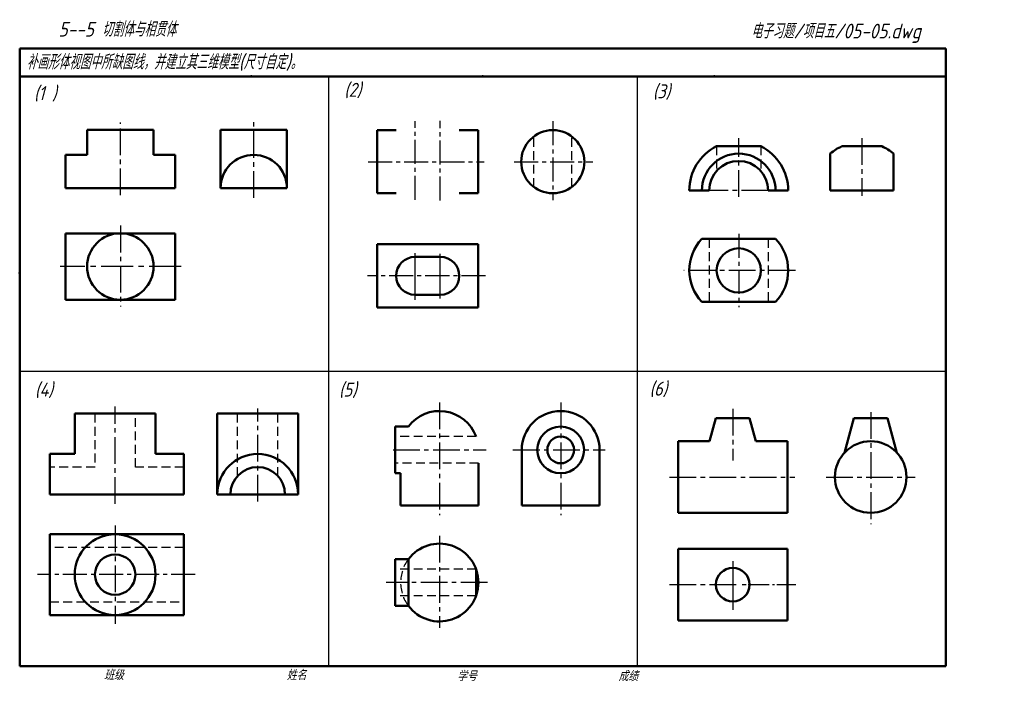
# Model space of a CAD drawing. Header units: millimetres. Extents: x 79 to 430, y 66 to 302.
import ezdxf

# ---------------------------------------------------------------- set-up
doc = ezdxf.new("R2010")
doc.units = ezdxf.units.MM
doc.linetypes.add('CENTER2', pattern=[28.575, 19.05, -3.175, 3.175, -3.175])
doc.linetypes.add('DASHED2', pattern=[9.525, 6.35, -3.175])
for name, color, linetype, lineweight in [('文字层', 227, 'Continuous', 20), ('点画线层', 3, 'CENTER2', 25), ('粗实线层', 7, 'Continuous', 50), ('虚线层', 2, 'DASHED2', 25)]:
    doc.layers.add(name, color=color, linetype=linetype, lineweight=lineweight)
doc.layers.add('细实线层', color=7, linetype='Continuous')
doc.styles.add('工程字体（斜）', font='gbeitc.shx', dxfattribs={"bigfont": 'gbcbig.shx'})
doc.styles.add('工程斜体', font='gbeitc.shx', dxfattribs={"bigfont": 'gbcbig.shx'})

msp = doc.modelspace()

# ---------------------------------------------------------------- linework, layer by layer
at = {"layer": '点画线层', "color": 7, "ltscale": 0.5}
for p, q in [((114.78, 239.7), (114.78, 265.56)), ((162.31, 238.75), (162.31, 266.23)), ((335.14, 239.14), (335.14, 260.06)), ((379.03, 260.06), (379.03, 239.54)), ((345.64, 241.4), (324.64, 241.4)), ((114.78, 228.89), (114.78, 200.09)), ((355.42, 212.94), (315.53, 212.94)), ((228.51, 165.91), (228.51, 125.75)), ((271.69, 165.91), (271.69, 125.75)), ((112.92, 129.76), (112.92, 164.47)), ((163.73, 130.59), (163.73, 163.73)), ((333.01, 163.68), (333.01, 145.18)), ((382.17, 162.5), (382.17, 122.54)), ((211.94, 149), (245.09, 149)), ((254.69, 149), (287.55, 149)), ((310.46, 139.35), (355.18, 139.35)), ((366.26, 139.35), (398.04, 139.35)), ((112.92, 122.1), (112.92, 87.03)), ((228.51, 118.39), (228.51, 85.64)), ((245.62, 101.78), (209.47, 101.78)), ((310.46, 101.02), (334.67, 101.02))]:
    msp.add_line(p, q, dxfattribs=at)
at = {"layer": '点画线层', "color": 7, "ltscale": 0.45}
for p, q in [((219.8, 238.03), (219.8, 266.09)), ((228.8, 237.83), (228.8, 266.19)), ((268.88, 266.06), (268.88, 237.94)), ((203.07, 251.65), (244.38, 251.65)), ((255.06, 251.65), (283.13, 251.65)), ((335.14, 226.02), (335.14, 199.87)), ((244.89, 211), (202.9, 211)), ((141.47, 104.59), (85.29, 104.59)), ((336.38, 101.02), (337.8, 101.02)), ((338.52, 101.02), (345.95, 101.02)), ((347.23, 101.02), (347.85, 101.02)), ((348.74, 101.02), (355.44, 101.02))]:
    msp.add_line(p, q, dxfattribs=at)
at = {"layer": '点画线层', "color": 7, "ltscale": 0.6}
msp.add_line((136.47, 214.32), (93.29, 214.32), dxfattribs=at)
at = {"layer": '粗实线层', "color": 7, "ltscale": 0.5}
for p, q in [((408.91, 292.03), (78.91, 292.03)), ((78.91, 292.03), (78.91, 282.03)), ((408.91, 282.03), (408.91, 292.03)), ((78.91, 282.03), (78.91, 72.03)), ((238.88, 282.03), (78.91, 282.03)), ((408.91, 282.03), (238.88, 282.03)), ((408.91, 72.03), (408.91, 282.03)), ((126.61, 262.95), (102.95, 262.95)), ((102.95, 262.95), (102.95, 254.08)), ((126.61, 262.95), (126.61, 254.08)), ((174.13, 262.95), (150.48, 262.95)), ((150.48, 262.95), (150.48, 242.25)), ((174.13, 242.25), (174.13, 262.95)), ((206.3, 262.9), (206.3, 240.4)), ((213.05, 262.9), (206.3, 262.9)), ((242.3, 262.9), (235.55, 262.9)), ((242.3, 240.4), (242.3, 262.9)), ((343.05, 257.15), (327.22, 257.15)), ((95.19, 242.25), (95.19, 254.08)), ((102.95, 254.08), (95.19, 254.08)), ((134.37, 254.08), (126.61, 254.08)), ((134.37, 242.25), (134.37, 254.08)), ((95.19, 242.25), (134.37, 242.25)), ((150.48, 242.25), (174.13, 242.25)), ((213.05, 240.4), (206.3, 240.4)), ((242.3, 240.4), (235.55, 240.4)), ((317.51, 241.4), (324.64, 241.4)), ((345.64, 241.4), (352.76, 241.4)), ((95.19, 226.14), (134.37, 226.14)), ((95.19, 202.49), (95.19, 226.14)), ((134.37, 226.14), (134.37, 202.49)), ((242.3, 222.25), (206.3, 222.25)), ((206.3, 199.75), (206.3, 222.25)), ((242.3, 222.25), (242.3, 199.75)), ((348.26, 224.19), (322.01, 224.19)), ((228.8, 217.75), (219.8, 217.75)), ((228.8, 204.25), (219.8, 204.25)), ((134.37, 202.49), (95.19, 202.49)), ((322.01, 201.69), (348.26, 201.69)), ((242.3, 199.75), (206.3, 199.75)), ((178.13, 162), (149.33, 162)), ((149.33, 162), (149.33, 133.18)), ((178.13, 133.18), (178.13, 162)), ((327.01, 160.35), (324.76, 152.1)), ((333.01, 160.35), (327.01, 160.35)), ((333.01, 160.35), (339.01, 160.35)), ((339.01, 160.35), (341.26, 152.1)), ((376.17, 160.35), (372.8, 148)), ((382.17, 160.35), (376.17, 160.35)), ((382.17, 160.35), (388.17, 160.35)), ((388.17, 160.35), (391.54, 148)), ((212.67, 157.32), (217.43, 157.32)), ((212.67, 140.69), (212.67, 157.32)), ((313.51, 152.1), (313.51, 126.6)), ((324.76, 152.1), (313.51, 152.1)), ((352.51, 152.1), (341.26, 152.1)), ((352.51, 126.6), (352.51, 152.1)), ((257.83, 149), (257.83, 129.2)), ((285.55, 149), (285.55, 129.2)), ((242.37, 144.25), (242.37, 129.2)), ((212.67, 140.69), (214.65, 140.69)), ((214.65, 140.69), (214.65, 129.2)), ((149.33, 133.18), (178.13, 133.18)), ((214.65, 129.2), (242.37, 129.2)), ((257.83, 129.2), (285.55, 129.2)), ((313.51, 126.6), (352.51, 126.6)), ((137.42, 118.99), (89.68, 118.99)), ((89.68, 118.99), (89.68, 90.19)), ((137.42, 90.19), (137.42, 118.99)), ((313.51, 113.77), (352.51, 113.77)), ((313.51, 113.77), (313.51, 88.27)), ((352.51, 88.27), (352.51, 113.77)), ((212.67, 110.09), (217.43, 110.09)), ((212.67, 93.46), (212.67, 110.09)), ((212.67, 110.09), (217.43, 110.09)), ((217.43, 110.09), (217.43, 93.46)), ((241.53, 97.03), (241.53, 106.53)), ((212.67, 93.46), (217.43, 93.46)), ((89.68, 90.19), (137.42, 90.19)), ((313.51, 88.27), (352.51, 88.27)), ((78.91, 72.03), (408.91, 72.03))]:
    msp.add_line(p, q, dxfattribs=at)
at = {"layer": '粗实线层', "color": 7}
for p, q in [((371.9, 257.15), (386.15, 257.15)), ((367.78, 241.4), (367.78, 254.53)), ((390.28, 241.4), (390.28, 254.53)), ((367.78, 241.4), (390.28, 241.4)), ((98.52, 147.58), (98.52, 162)), ((98.52, 162), (127.32, 162)), ((127.32, 162), (127.32, 147.58)), ((89.68, 133.18), (89.68, 147.58)), ((98.52, 147.58), (89.68, 147.58)), ((127.32, 147.58), (137.42, 147.58)), ((137.42, 147.58), (137.42, 133.18)), ((137.42, 133.18), (89.68, 133.18))]:
    msp.add_line(p, q, dxfattribs=at)
at = {"layer": '粗实线层', "color": 7, "ltscale": 0.5}
for centre, radius in [((268.88, 251.65), 11.25), ((114.78, 214.32), 11.83), ((335.14, 212.94), 7.88), ((271.69, 149), 8.32), ((271.69, 149), 4.75), ((382.17, 139.35), 12.75), ((112.92, 104.59), 14.4), ((112.92, 104.59), 7.2), ((333.01, 101.02), 6)]:
    msp.add_circle(centre, radius, dxfattribs=at)
for centre, radius, start, end in [((335.14, 241.4), 17.62, 116.6687, 180), ((335.14, 241.4), 17.62, 0, 63.3313), ((162.31, 242.25), 11.83, 0, 180), ((335.14, 241.4), 13.12, 0, 180), ((335.14, 241.4), 10.5, 0, 180), ((333.82, 212.94), 16.31, 136.3972, 223.6028), ((336.45, 212.94), 16.31, 316.3972, 43.6028), ((219.8, 211), 6.75, 90, 270), ((228.8, 211), 6.75, 270, 90), ((228.51, 149), 13.86, 20.051, 143.1301), ((271.69, 149), 13.86, 0, 180), ((163.73, 133.18), 14.4, 0, 180), ((163.73, 133.18), 9.72, 0, 180), ((228.51, 101.78), 13.86, 216.8699, 143.1301)]:
    msp.add_arc(centre, radius, start, end, dxfattribs=at)
at = {"layer": '粗实线层', "color": 7}
for start, end in [(114.3411, 130.6013), (49.3987, 65.6589)]:
    msp.add_arc((379.03, 241.4), 17.29, start, end, dxfattribs=at)
for p in [(161.41, 282.03), (243.91, 282.03), (326.41, 282.03), (78.91, 212.03)]:
    msp.add_point(p, dxfattribs=at)
at = {"layer": '细实线层', "color": 7, "ltscale": 0.5}
for p, q in [((188.91, 282.03), (188.91, 72.03)), ((298.91, 282.03), (298.91, 72.03)), ((219.8, 202.47), (219.8, 219.1)), ((228.8, 202.96), (228.8, 218.87)), ((78.91, 177.03), (408.91, 177.03))]:
    msp.add_line(p, q, dxfattribs=at)
at = {"layer": '细实线层', "color": 7, "ltscale": 0.45}
msp.add_line((333.01, 109.43), (333.01, 92.02), dxfattribs=at)
at = {"layer": '细实线层', "color": 7}
msp.add_point((78.91, 212.03), dxfattribs=at)
at = {"layer": '虚线层', "color": 7, "ltscale": 0.5}
for p, q in [((262.13, 242.65), (262.13, 260.65)), ((275.63, 242.65), (275.63, 260.65)), ((327.22, 257.15), (327.22, 248.31)), ((343.05, 257.15), (343.05, 248.31)), ((324.64, 224.19), (324.64, 201.69)), ((345.64, 224.19), (345.64, 201.69)), ((105.72, 162), (105.72, 142.9)), ((120.12, 142.9), (120.12, 162)), ((156.53, 139.71), (156.53, 162)), ((170.93, 139.71), (170.93, 162)), ((241.53, 153.76), (212.67, 153.76)), ((242.37, 144.25), (212.67, 144.25)), ((105.72, 142.9), (89.68, 142.9)), ((137.42, 142.9), (120.12, 142.9)), ((137.42, 114.31), (89.68, 114.31)), ((241.53, 106.53), (212.67, 106.53)), ((89.68, 94.87), (137.42, 94.87)), ((241.53, 97.03), (212.67, 97.03))]:
    msp.add_line(p, q, dxfattribs=at)
msp.add_arc((228.51, 101.78), 13.86, 143.1301, 216.8699, dxfattribs=at)

# ---------------------------------------------------------------- texts
at = {"layer": '文字层', "color": 7, "style": '工程字体（斜）'}
for s, p in [('班级', (108.94, 67.06)), ('姓名', (174.03, 67.04)), ('学号', (234.8, 66.66)), ('成绩', (292.23, 66.66))]:
    msp.add_text(s, height=3.5, dxfattribs=at).set_placement(p)
at = {"layer": '细实线层', "color": 7, "ltscale": 0.5}
for s, style, p in [('   5--5 切割体与相贯体  ', '工程字体（斜）', (84.19, 296.2)), ('电子习题/项目五/05-05.dwg', '工程斜体', (339.53, 295.56)), ('补画形体视图中所缺图线，并建立其三维模型(尺寸自定)。', '工程斜体', (81.38, 284.56))]:
    msp.add_text(s, height=5.25, dxfattribs=dict(at, style=style)).set_placement(p)
at = {"layer": '细实线层', "color": 7, "char_height": 5, "attachment_point": 1, "style": '工程斜体'}
for s, insert, width in [('(1 )', (84.01, 278.57), 8.3995), ('(2)', (194.54, 279.76), 8.3995), ('(3)', (304.53, 279.23), 8.3995), ('(4)', (84.34, 173), 14.5987), ('(5)', (192.7, 173), 8.3995), ('(6)', (303.36, 173.33), 8.3995)]:
    msp.add_mtext(s, dxfattribs=dict(at, insert=insert, width=width))

doc.saveas('drawing.dxf')
